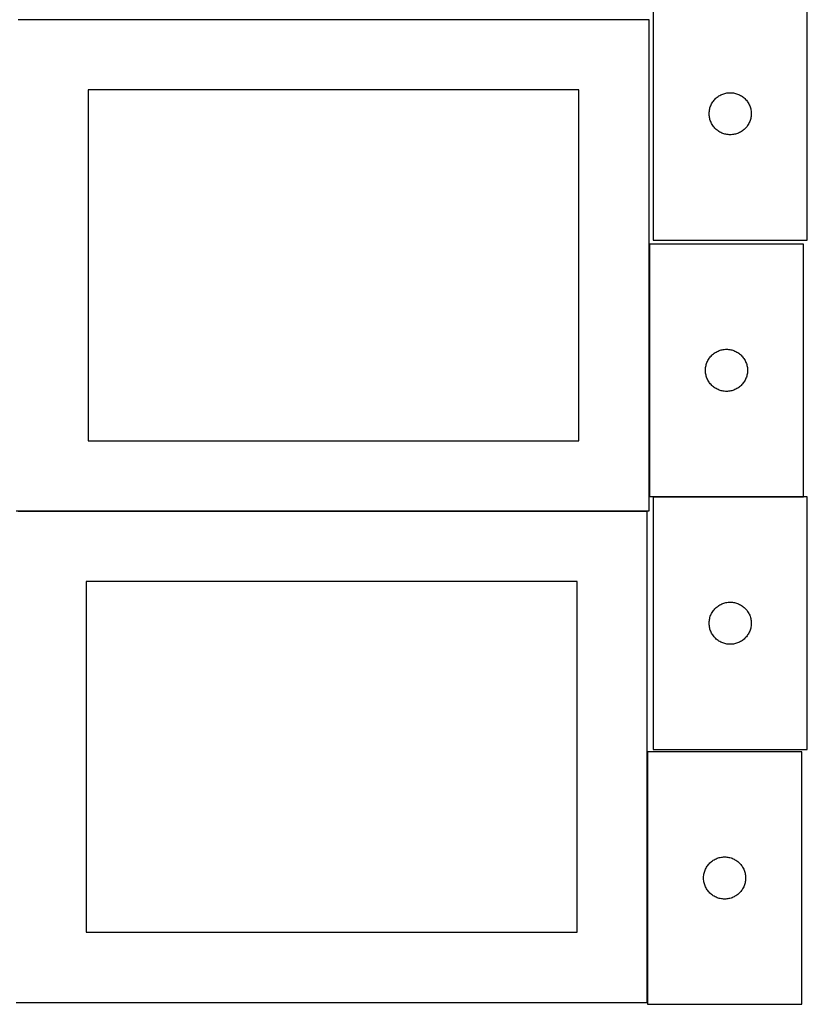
# Model space of a CAD drawing. Header units: millimetres. Extents: x 7 to 1493, y 8 to 2993.
# Tile 2 of 13: x 909 to 1471, y 8 to 709. Entities that reach past the tile are written whole.
import ezdxf

# ---------------------------------------------------------------- set-up
doc = ezdxf.new("R2010")
doc.units = ezdxf.units.MM
doc.layers.add('COMMON', color=5, linetype='CONTINUOUS', true_color=0x0000ff)
doc.layers.add('CUT', color=7, linetype='CONTINUOUS', true_color=0x000000)

msp = doc.modelspace()

# ---------------------------------------------------------------- linework, layer by layer
at = {"layer": 'COMMON'}
for p, q in [((1358.349577, 549.574343), (1358.349577, 369.574343)), ((1361.099119, 369.474342), (1468.449578, 369.474342)), ((908.249577, 359.274323), (1356.924737, 359.274323)), ((1357.024737, 187.849544), (1357.024737, 9.174323))]:
    msp.add_line(p, q, dxfattribs=at)
at = {"layer": 'CUT'}
for p, q in [((1361.099119, 732.423841), (1361.099119, 552.423841)), ((1471.099119, 552.423841), (1471.099119, 732.423841)), ((1358.249577, 709.374324), (908.249577, 709.374324)), ((1358.249577, 359.374324), (1358.249577, 709.374324)), ((1308.249577, 659.374324), (958.249577, 659.374324)), ((958.249577, 659.374324), (958.249577, 409.374324)), ((1308.249577, 409.374324), (1308.249577, 659.374324)), ((1404.580912, 652.032739), (1405.090839, 652.612941)), ((1405.090839, 652.612941), (1405.629957, 653.166124)), ((1405.629957, 653.166124), (1406.196837, 653.69082)), ((1406.196837, 653.69082), (1406.789977, 654.185638)), ((1406.789977, 654.185638), (1407.407803, 654.649266)), ((1407.407803, 654.649266), (1408.048676, 655.080475)), ((1408.048676, 655.080475), (1408.710898, 655.47812)), ((1408.710898, 655.47812), (1409.392712, 655.841148)), ((1409.392712, 655.841148), (1410.092311, 656.168595)), ((1410.092311, 656.168595), (1410.807838, 656.459594)), ((1410.807838, 656.459594), (1411.537397, 656.713372)), ((1411.537397, 656.713372), (1412.279052, 656.929257)), ((1412.279052, 656.929257), (1413.030838, 657.106677)), ((1413.030838, 657.106677), (1413.79076, 657.24516)), ((1413.79076, 657.24516), (1414.556804, 657.344339)), ((1414.556804, 657.344339), (1415.326938, 657.403953)), ((1415.326938, 657.403953), (1416.099119, 657.423841)), ((1416.099119, 657.423841), (1416.8713, 657.403953)), ((1416.8713, 657.403953), (1417.641434, 657.344339)), ((1417.641434, 657.344339), (1418.407478, 657.24516)), ((1418.407478, 657.24516), (1419.1674, 657.106677)), ((1419.1674, 657.106677), (1419.919186, 656.929257)), ((1419.919186, 656.929257), (1420.660842, 656.713372)), ((1420.660842, 656.713372), (1421.3904, 656.459594)), ((1421.3904, 656.459594), (1422.105928, 656.168595)), ((1422.105928, 656.168595), (1422.805526, 655.841148)), ((1422.805526, 655.841148), (1423.48734, 655.47812)), ((1423.48734, 655.47812), (1424.149562, 655.080475)), ((1424.149562, 655.080475), (1424.790436, 654.649266)), ((1424.790436, 654.649266), (1425.408261, 654.185638)), ((1425.408261, 654.185638), (1426.001401, 653.69082)), ((1426.001401, 653.69082), (1426.568281, 653.166124)), ((1426.568281, 653.166124), (1427.1074, 652.612941)), ((1427.1074, 652.612941), (1427.617326, 652.032739)), ((1401.34215, 645.113053), (1401.500154, 645.869157)), ((1401.500154, 645.869157), (1401.696871, 646.616126)), ((1401.696871, 646.616126), (1401.931781, 647.351977)), ((1401.931781, 647.351977), (1402.20426, 648.07476)), ((1402.20426, 648.07476), (1402.513585, 648.782557)), ((1402.513585, 648.782557), (1402.858937, 649.473492)), ((1402.858937, 649.473492), (1403.2394, 650.145733)), ((1403.2394, 650.145733), (1403.653964, 650.797497)), ((1403.653964, 650.797497), (1404.10153, 651.427056)), ((1404.10153, 651.427056), (1404.580912, 652.032739)), ((1427.617326, 652.032739), (1428.096708, 651.427056)), ((1428.096708, 651.427056), (1428.544274, 650.797497)), ((1428.544274, 650.797497), (1428.958839, 650.145733)), ((1428.958839, 650.145733), (1429.339301, 649.473492)), ((1429.339301, 649.473492), (1429.684653, 648.782557)), ((1429.684653, 648.782557), (1429.993979, 648.07476)), ((1429.993979, 648.07476), (1430.266458, 647.351977)), ((1430.266458, 647.351977), (1430.501367, 646.616126)), ((1430.501367, 646.616126), (1430.698085, 645.869157)), ((1430.698085, 645.869157), (1430.856088, 645.113053)), ((1401.104092, 642.81006), (1401.143856, 643.581473)), ((1401.104092, 642.037623), (1401.104092, 642.81006)), ((1401.143856, 641.266209), (1401.104092, 642.037623)), ((1401.143856, 643.581473), (1401.223279, 644.349817)), ((1401.223279, 640.497866), (1401.143856, 641.266209)), ((1401.223279, 644.349817), (1401.34215, 645.113053)), ((1401.34215, 639.73463), (1401.223279, 640.497866)), ((1401.500154, 638.978525), (1401.34215, 639.73463)), ((1401.696871, 638.231557), (1401.500154, 638.978525)), ((1430.698085, 638.978525), (1430.501367, 638.231557)), ((1430.856088, 639.73463), (1430.698085, 638.978525)), ((1430.856088, 645.113053), (1430.974959, 644.349817)), ((1430.974959, 640.497866), (1430.856088, 639.73463)), ((1430.974959, 644.349817), (1431.054382, 643.581473)), ((1431.054382, 641.266209), (1430.974959, 640.497866)), ((1431.054382, 643.581473), (1431.094146, 642.81006)), ((1431.094146, 642.037623), (1431.054382, 641.266209)), ((1431.094146, 642.81006), (1431.094146, 642.037623)), ((1401.931781, 637.495706), (1401.696871, 638.231557)), ((1402.20426, 636.772923), (1401.931781, 637.495706)), ((1402.513585, 636.065125), (1402.20426, 636.772923)), ((1402.858937, 635.37419), (1402.513585, 636.065125)), ((1403.2394, 634.701949), (1402.858937, 635.37419)), ((1403.653964, 634.050185), (1403.2394, 634.701949)), ((1404.10153, 633.420627), (1403.653964, 634.050185)), ((1404.580912, 632.814944), (1404.10153, 633.420627)), ((1405.090839, 632.234741), (1404.580912, 632.814944)), ((1405.629957, 631.681558), (1405.090839, 632.234741)), ((1406.196837, 631.156862), (1405.629957, 631.681558)), ((1426.568281, 631.681558), (1426.001401, 631.156862)), ((1427.1074, 632.234741), (1426.568281, 631.681558)), ((1427.617326, 632.814944), (1427.1074, 632.234741)), ((1428.096708, 633.420627), (1427.617326, 632.814944)), ((1428.544274, 634.050185), (1428.096708, 633.420627)), ((1428.958839, 634.701949), (1428.544274, 634.050185)), ((1429.339301, 635.37419), (1428.958839, 634.701949)), ((1429.684653, 636.065125), (1429.339301, 635.37419)), ((1429.993979, 636.772923), (1429.684653, 636.065125)), ((1430.266458, 637.495706), (1429.993979, 636.772923)), ((1430.501367, 638.231557), (1430.266458, 637.495706)), ((1406.789977, 630.662044), (1406.196837, 631.156862)), ((1407.407803, 630.198416), (1406.789977, 630.662044)), ((1408.048676, 629.767208), (1407.407803, 630.198416)), ((1408.710898, 629.369563), (1408.048676, 629.767208)), ((1409.392712, 629.006535), (1408.710898, 629.369563)), ((1410.092311, 628.679088), (1409.392712, 629.006535)), ((1410.807838, 628.388089), (1410.092311, 628.679088)), ((1411.537397, 628.134311), (1410.807838, 628.388089)), ((1412.279052, 627.918425), (1411.537397, 628.134311)), ((1413.030838, 627.741006), (1412.279052, 627.918425)), ((1413.79076, 627.602523), (1413.030838, 627.741006)), ((1414.556804, 627.503343), (1413.79076, 627.602523)), ((1415.326938, 627.44373), (1414.556804, 627.503343)), ((1416.099119, 627.423841), (1415.326938, 627.44373)), ((1416.8713, 627.44373), (1416.099119, 627.423841)), ((1417.641434, 627.503343), (1416.8713, 627.44373)), ((1418.407478, 627.602523), (1417.641434, 627.503343)), ((1419.1674, 627.741006), (1418.407478, 627.602523)), ((1419.919186, 627.918425), (1419.1674, 627.741006)), ((1420.660842, 628.134311), (1419.919186, 627.918425)), ((1421.3904, 628.388089), (1420.660842, 628.134311)), ((1422.105928, 628.679088), (1421.3904, 628.388089)), ((1422.805526, 629.006535), (1422.105928, 628.679088)), ((1423.48734, 629.369563), (1422.805526, 629.006535)), ((1424.149562, 629.767208), (1423.48734, 629.369563)), ((1424.790436, 630.198416), (1424.149562, 629.767208)), ((1425.408261, 630.662044), (1424.790436, 630.198416)), ((1426.001401, 631.156862), (1425.408261, 630.662044)), ((1468.449578, 549.574343), (1358.449578, 549.574343)), ((1358.449578, 549.574343), (1358.449578, 369.574343)), ((1361.099119, 552.423841), (1471.099119, 552.423841)), ((1468.449578, 369.574343), (1468.449578, 549.574343)), ((1402.441297, 469.763443), (1402.980416, 470.316626)), ((1402.980416, 470.316626), (1403.547296, 470.841322)), ((1403.547296, 470.841322), (1404.140436, 471.33614)), ((1404.140436, 471.33614), (1404.758261, 471.799768)), ((1404.758261, 471.799768), (1405.399135, 472.230976)), ((1405.399135, 472.230976), (1406.061357, 472.628621)), ((1406.061357, 472.628621), (1406.743171, 472.991649)), ((1406.743171, 472.991649), (1407.442769, 473.319096)), ((1407.442769, 473.319096), (1408.158297, 473.610095)), ((1408.158297, 473.610095), (1408.887855, 473.863874)), ((1408.887855, 473.863874), (1409.629511, 474.079759)), ((1409.629511, 474.079759), (1410.381297, 474.257178)), ((1410.381297, 474.257178), (1411.141219, 474.395661)), ((1411.141219, 474.395661), (1411.907263, 474.494841)), ((1411.907263, 474.494841), (1412.677397, 474.554454)), ((1412.677397, 474.554454), (1413.449578, 474.574343)), ((1413.449578, 474.574343), (1414.221759, 474.554454)), ((1414.221759, 474.554454), (1414.991893, 474.494841)), ((1414.991893, 474.494841), (1415.757937, 474.395661)), ((1415.757937, 474.395661), (1416.517859, 474.257178)), ((1416.517859, 474.257178), (1417.269645, 474.079759)), ((1417.269645, 474.079759), (1418.0113, 473.863874)), ((1418.0113, 473.863874), (1418.740859, 473.610095)), ((1418.740859, 473.610095), (1419.456386, 473.319096)), ((1419.456386, 473.319096), (1420.155985, 472.991649)), ((1420.155985, 472.991649), (1420.837799, 472.628621)), ((1420.837799, 472.628621), (1421.500021, 472.230976)), ((1421.500021, 472.230976), (1422.140894, 471.799768)), ((1422.140894, 471.799768), (1422.75872, 471.33614)), ((1422.75872, 471.33614), (1423.35186, 470.841322)), ((1423.35186, 470.841322), (1423.91874, 470.316626)), ((1423.91874, 470.316626), (1424.457858, 469.763443)), ((1398.850612, 463.019659), (1399.04733, 463.766627)), ((1399.04733, 463.766627), (1399.282239, 464.502479)), ((1399.282239, 464.502479), (1399.554718, 465.225261)), ((1399.554718, 465.225261), (1399.864044, 465.933059)), ((1399.864044, 465.933059), (1400.209396, 466.623994)), ((1400.209396, 466.623994), (1400.589858, 467.296235)), ((1400.589858, 467.296235), (1401.004423, 467.947999)), ((1401.004423, 467.947999), (1401.451989, 468.577557)), ((1401.451989, 468.577557), (1401.931371, 469.18324)), ((1401.931371, 469.18324), (1402.441297, 469.763443)), ((1424.457858, 469.763443), (1424.967785, 469.18324)), ((1424.967785, 469.18324), (1425.447167, 468.577557)), ((1425.447167, 468.577557), (1425.894733, 467.947999)), ((1425.894733, 467.947999), (1426.309297, 467.296235)), ((1426.309297, 467.296235), (1426.68976, 466.623994)), ((1426.68976, 466.623994), (1427.035112, 465.933059)), ((1427.035112, 465.933059), (1427.344437, 465.225261)), ((1427.344437, 465.225261), (1427.616916, 464.502479)), ((1427.616916, 464.502479), (1427.851826, 463.766627)), ((1427.851826, 463.766627), (1428.048544, 463.019659)), ((1398.454551, 459.960562), (1398.494315, 460.731975)), ((1398.454551, 459.188124), (1398.454551, 459.960562)), ((1398.494315, 458.416711), (1398.454551, 459.188124)), ((1398.494315, 460.731975), (1398.573738, 461.500318)), ((1398.573738, 457.648367), (1398.494315, 458.416711)), ((1398.573738, 461.500318), (1398.692609, 462.263554)), ((1398.692609, 456.885131), (1398.573738, 457.648367)), ((1398.692609, 462.263554), (1398.850612, 463.019659)), ((1398.850612, 456.129027), (1398.692609, 456.885131)), ((1399.04733, 455.382058), (1398.850612, 456.129027)), ((1428.048544, 456.129027), (1427.851826, 455.382058)), ((1428.048544, 463.019659), (1428.206547, 462.263554)), ((1428.206547, 456.885131), (1428.048544, 456.129027)), ((1428.206547, 462.263554), (1428.325418, 461.500318)), ((1428.325418, 457.648367), (1428.206547, 456.885131)), ((1428.325418, 461.500318), (1428.404841, 460.731975)), ((1428.404841, 458.416711), (1428.325418, 457.648367)), ((1428.404841, 460.731975), (1428.444605, 459.960562)), ((1428.444605, 459.188124), (1428.404841, 458.416711)), ((1428.444605, 459.960562), (1428.444605, 459.188124)), ((1399.282239, 454.646207), (1399.04733, 455.382058)), ((1399.554718, 453.923424), (1399.282239, 454.646207)), ((1399.864044, 453.215627), (1399.554718, 453.923424)), ((1400.209396, 452.524692), (1399.864044, 453.215627)), ((1400.589858, 451.852451), (1400.209396, 452.524692)), ((1401.004423, 451.200687), (1400.589858, 451.852451)), ((1401.451989, 450.571129), (1401.004423, 451.200687)), ((1401.931371, 449.965445), (1401.451989, 450.571129)), ((1402.441297, 449.385243), (1401.931371, 449.965445)), ((1402.980416, 448.83206), (1402.441297, 449.385243)), ((1424.457858, 449.385243), (1423.91874, 448.83206)), ((1424.967785, 449.965445), (1424.457858, 449.385243)), ((1425.447167, 450.571129), (1424.967785, 449.965445)), ((1425.894733, 451.200687), (1425.447167, 450.571129)), ((1426.309297, 451.852451), (1425.894733, 451.200687)), ((1426.68976, 452.524692), (1426.309297, 451.852451)), ((1427.035112, 453.215627), (1426.68976, 452.524692)), ((1427.344437, 453.923424), (1427.035112, 453.215627)), ((1427.616916, 454.646207), (1427.344437, 453.923424)), ((1427.851826, 455.382058), (1427.616916, 454.646207)), ((1403.547296, 448.307364), (1402.980416, 448.83206)), ((1404.140436, 447.812546), (1403.547296, 448.307364)), ((1404.758261, 447.348918), (1404.140436, 447.812546)), ((1405.399135, 446.917709), (1404.758261, 447.348918)), ((1406.061357, 446.520064), (1405.399135, 446.917709)), ((1406.743171, 446.157037), (1406.061357, 446.520064)), ((1407.442769, 445.829589), (1406.743171, 446.157037)), ((1408.158297, 445.538591), (1407.442769, 445.829589)), ((1408.887855, 445.284812), (1408.158297, 445.538591)), ((1409.629511, 445.068927), (1408.887855, 445.284812)), ((1410.381297, 444.891508), (1409.629511, 445.068927)), ((1411.141219, 444.753024), (1410.381297, 444.891508)), ((1411.907263, 444.653845), (1411.141219, 444.753024)), ((1412.677397, 444.594231), (1411.907263, 444.653845)), ((1413.449578, 444.574343), (1412.677397, 444.594231)), ((1414.221759, 444.594231), (1413.449578, 444.574343)), ((1414.991893, 444.653845), (1414.221759, 444.594231)), ((1415.757937, 444.753024), (1414.991893, 444.653845)), ((1416.517859, 444.891508), (1415.757937, 444.753024)), ((1417.269645, 445.068927), (1416.517859, 444.891508)), ((1418.0113, 445.284812), (1417.269645, 445.068927)), ((1418.740859, 445.538591), (1418.0113, 445.284812)), ((1419.456386, 445.829589), (1418.740859, 445.538591)), ((1420.155985, 446.157037), (1419.456386, 445.829589)), ((1420.837799, 446.520064), (1420.155985, 446.157037)), ((1421.500021, 446.917709), (1420.837799, 446.520064)), ((1422.140894, 447.348918), (1421.500021, 446.917709)), ((1422.75872, 447.812546), (1422.140894, 447.348918)), ((1423.35186, 448.307364), (1422.75872, 447.812546)), ((1423.91874, 448.83206), (1423.35186, 448.307364)), ((958.249577, 409.374324), (1308.249577, 409.374324)), ((1358.449578, 369.574343), (1468.449578, 369.574343)), ((1471.099119, 369.374342), (1361.099119, 369.374342)), ((1361.099119, 369.374342), (1361.099119, 189.374342)), ((1471.099119, 189.374342), (1471.099119, 369.374342)), ((1356.924737, 359.174323), (906.924737, 359.174323)), ((908.249577, 359.374324), (1358.249577, 359.374324)), ((1356.924737, 9.174323), (1356.924737, 359.174323)), ((1306.924737, 309.174323), (956.924737, 309.174323)), ((956.924737, 309.174323), (956.924737, 59.174323)), ((1306.924737, 59.174323), (1306.924737, 309.174323)), ((1403.2394, 287.096234), (1403.653964, 287.747998)), ((1403.653964, 287.747998), (1404.10153, 288.377556)), ((1404.10153, 288.377556), (1404.580912, 288.983239)), ((1404.580912, 288.983239), (1405.090839, 289.563442)), ((1405.090839, 289.563442), (1405.629957, 290.116625)), ((1405.629957, 290.116625), (1406.196837, 290.641321)), ((1406.196837, 290.641321), (1406.789977, 291.136139)), ((1406.789977, 291.136139), (1407.407803, 291.599767)), ((1407.407803, 291.599767), (1408.048676, 292.030975)), ((1408.048676, 292.030975), (1408.710898, 292.42862)), ((1408.710898, 292.42862), (1409.392712, 292.791648)), ((1409.392712, 292.791648), (1410.092311, 293.119095)), ((1410.092311, 293.119095), (1410.807838, 293.410094)), ((1410.807838, 293.410094), (1411.537397, 293.663873)), ((1411.537397, 293.663873), (1412.279052, 293.879758)), ((1412.279052, 293.879758), (1413.030838, 294.057177)), ((1413.030838, 294.057177), (1413.79076, 294.19566)), ((1413.79076, 294.19566), (1414.556804, 294.29484)), ((1414.556804, 294.29484), (1415.326938, 294.354453)), ((1415.326938, 294.354453), (1416.099119, 294.374342)), ((1416.099119, 294.374342), (1416.8713, 294.354453)), ((1416.8713, 294.354453), (1417.641434, 294.29484)), ((1417.641434, 294.29484), (1418.407478, 294.19566)), ((1418.407478, 294.19566), (1419.1674, 294.057177)), ((1419.1674, 294.057177), (1419.919186, 293.879758)), ((1419.919186, 293.879758), (1420.660842, 293.663873)), ((1420.660842, 293.663873), (1421.3904, 293.410094)), ((1421.3904, 293.410094), (1422.105928, 293.119095)), ((1422.105928, 293.119095), (1422.805526, 292.791648)), ((1422.805526, 292.791648), (1423.48734, 292.42862)), ((1423.48734, 292.42862), (1424.149562, 292.030975)), ((1424.149562, 292.030975), (1424.790436, 291.599767)), ((1424.790436, 291.599767), (1425.408261, 291.136139)), ((1425.408261, 291.136139), (1426.001401, 290.641321)), ((1426.001401, 290.641321), (1426.568281, 290.116625)), ((1426.568281, 290.116625), (1427.1074, 289.563442)), ((1427.1074, 289.563442), (1427.617326, 288.983239)), ((1427.617326, 288.983239), (1428.096708, 288.377556)), ((1428.096708, 288.377556), (1428.544274, 287.747998)), ((1428.544274, 287.747998), (1428.958839, 287.096234)), ((1401.143856, 280.531974), (1401.223279, 281.300317)), ((1401.223279, 281.300317), (1401.34215, 282.063553)), ((1401.34215, 282.063553), (1401.500154, 282.819658)), ((1401.500154, 282.819658), (1401.696871, 283.566626)), ((1401.696871, 283.566626), (1401.931781, 284.302478)), ((1401.931781, 284.302478), (1402.20426, 285.02526)), ((1402.20426, 285.02526), (1402.513585, 285.733058)), ((1402.513585, 285.733058), (1402.858937, 286.423993)), ((1402.858937, 286.423993), (1403.2394, 287.096234)), ((1428.958839, 287.096234), (1429.339301, 286.423993)), ((1429.339301, 286.423993), (1429.684653, 285.733058)), ((1429.684653, 285.733058), (1429.993979, 285.02526)), ((1429.993979, 285.02526), (1430.266458, 284.302478)), ((1430.266458, 284.302478), (1430.501367, 283.566626)), ((1430.501367, 283.566626), (1430.698085, 282.819658)), ((1430.698085, 282.819658), (1430.856088, 282.063553)), ((1430.856088, 282.063553), (1430.974959, 281.300317)), ((1430.974959, 281.300317), (1431.054382, 280.531974)), ((1401.104092, 279.760561), (1401.143856, 280.531974)), ((1401.104092, 278.988123), (1401.104092, 279.760561)), ((1401.143856, 278.21671), (1401.104092, 278.988123)), ((1401.223279, 277.448366), (1401.143856, 278.21671)), ((1401.34215, 276.68513), (1401.223279, 277.448366)), ((1401.500154, 275.929026), (1401.34215, 276.68513)), ((1401.696871, 275.182057), (1401.500154, 275.929026)), ((1401.931781, 274.446206), (1401.696871, 275.182057)), ((1402.20426, 273.723423), (1401.931781, 274.446206)), ((1402.513585, 273.015626), (1402.20426, 273.723423)), ((1429.993979, 273.723423), (1429.684653, 273.015626)), ((1430.266458, 274.446206), (1429.993979, 273.723423)), ((1430.501367, 275.182057), (1430.266458, 274.446206)), ((1430.698085, 275.929026), (1430.501367, 275.182057)), ((1430.856088, 276.68513), (1430.698085, 275.929026)), ((1430.974959, 277.448366), (1430.856088, 276.68513)), ((1431.054382, 278.21671), (1430.974959, 277.448366)), ((1431.054382, 280.531974), (1431.094146, 279.760561)), ((1431.094146, 278.988123), (1431.054382, 278.21671)), ((1431.094146, 279.760561), (1431.094146, 278.988123)), ((1402.858937, 272.324691), (1402.513585, 273.015626)), ((1403.2394, 271.65245), (1402.858937, 272.324691)), ((1403.653964, 271.000686), (1403.2394, 271.65245)), ((1404.10153, 270.371128), (1403.653964, 271.000686)), ((1404.580912, 269.765444), (1404.10153, 270.371128)), ((1405.090839, 269.185242), (1404.580912, 269.765444)), ((1405.629957, 268.632059), (1405.090839, 269.185242)), ((1406.196837, 268.107363), (1405.629957, 268.632059)), ((1406.789977, 267.612545), (1406.196837, 268.107363)), ((1407.407803, 267.148917), (1406.789977, 267.612545)), ((1408.048676, 266.717708), (1407.407803, 267.148917)), ((1408.710898, 266.320063), (1408.048676, 266.717708)), ((1424.149562, 266.717708), (1423.48734, 266.320063)), ((1424.790436, 267.148917), (1424.149562, 266.717708)), ((1425.408261, 267.612545), (1424.790436, 267.148917)), ((1426.001401, 268.107363), (1425.408261, 267.612545)), ((1426.568281, 268.632059), (1426.001401, 268.107363)), ((1427.1074, 269.185242), (1426.568281, 268.632059)), ((1427.617326, 269.765444), (1427.1074, 269.185242)), ((1428.096708, 270.371128), (1427.617326, 269.765444)), ((1428.544274, 271.000686), (1428.096708, 270.371128)), ((1428.958839, 271.65245), (1428.544274, 271.000686)), ((1429.339301, 272.324691), (1428.958839, 271.65245)), ((1429.684653, 273.015626), (1429.339301, 272.324691)), ((1409.392712, 265.957036), (1408.710898, 266.320063)), ((1410.092311, 265.629588), (1409.392712, 265.957036)), ((1410.807838, 265.33859), (1410.092311, 265.629588)), ((1411.537397, 265.084811), (1410.807838, 265.33859)), ((1412.279052, 264.868926), (1411.537397, 265.084811)), ((1413.030838, 264.691507), (1412.279052, 264.868926)), ((1413.79076, 264.553023), (1413.030838, 264.691507)), ((1414.556804, 264.453844), (1413.79076, 264.553023)), ((1415.326938, 264.39423), (1414.556804, 264.453844)), ((1416.099119, 264.374342), (1415.326938, 264.39423)), ((1416.8713, 264.39423), (1416.099119, 264.374342)), ((1417.641434, 264.453844), (1416.8713, 264.39423)), ((1418.407478, 264.553023), (1417.641434, 264.453844)), ((1419.1674, 264.691507), (1418.407478, 264.553023)), ((1419.919186, 264.868926), (1419.1674, 264.691507)), ((1420.660842, 265.084811), (1419.919186, 264.868926)), ((1421.3904, 265.33859), (1420.660842, 265.084811)), ((1422.105928, 265.629588), (1421.3904, 265.33859)), ((1422.805526, 265.957036), (1422.105928, 265.629588)), ((1423.48734, 266.320063), (1422.805526, 265.957036)), ((1467.124738, 187.849544), (1357.124738, 187.849544)), ((1357.124738, 187.849544), (1357.124738, 7.849544)), ((1361.099119, 189.374342), (1471.099119, 189.374342)), ((1467.124738, 7.849544), (1467.124738, 187.849544)), ((1407.563015, 112.139074), (1408.304671, 112.354959)), ((1408.304671, 112.354959), (1409.056457, 112.532379)), ((1409.056457, 112.532379), (1409.816379, 112.670862)), ((1409.816379, 112.670862), (1410.582423, 112.770042)), ((1410.582423, 112.770042), (1411.352556, 112.829655)), ((1411.352556, 112.829655), (1412.124738, 112.849544)), ((1412.124738, 112.849544), (1412.896919, 112.829655)), ((1412.896919, 112.829655), (1413.667053, 112.770042)), ((1413.667053, 112.770042), (1414.433096, 112.670862)), ((1414.433096, 112.670862), (1415.193019, 112.532379)), ((1415.193019, 112.532379), (1415.944804, 112.354959)), ((1415.944804, 112.354959), (1416.68646, 112.139074)), ((1398.884556, 104.899195), (1399.265018, 105.571436)), ((1399.265018, 105.571436), (1399.679582, 106.223199)), ((1399.679582, 106.223199), (1400.127149, 106.852758)), ((1400.127149, 106.852758), (1400.606531, 107.458441)), ((1400.606531, 107.458441), (1401.116457, 108.038644)), ((1401.116457, 108.038644), (1401.655575, 108.591826)), ((1401.655575, 108.591826), (1402.222456, 109.116523)), ((1402.222456, 109.116523), (1402.815595, 109.611341)), ((1402.815595, 109.611341), (1403.433421, 110.074969)), ((1403.433421, 110.074969), (1404.074295, 110.506177)), ((1404.074295, 110.506177), (1404.736517, 110.903822)), ((1404.736517, 110.903822), (1405.418331, 111.26685)), ((1405.418331, 111.26685), (1406.117929, 111.594297)), ((1406.117929, 111.594297), (1406.833456, 111.885296)), ((1406.833456, 111.885296), (1407.563015, 112.139074)), ((1416.68646, 112.139074), (1417.416019, 111.885296)), ((1417.416019, 111.885296), (1418.131546, 111.594297)), ((1418.131546, 111.594297), (1418.831144, 111.26685)), ((1418.831144, 111.26685), (1419.512959, 110.903822)), ((1419.512959, 110.903822), (1420.175181, 110.506177)), ((1420.175181, 110.506177), (1420.816054, 110.074969)), ((1420.816054, 110.074969), (1421.43388, 109.611341)), ((1421.43388, 109.611341), (1422.027019, 109.116523)), ((1422.027019, 109.116523), (1422.5939, 108.591826)), ((1422.5939, 108.591826), (1423.133018, 108.038644)), ((1423.133018, 108.038644), (1423.642944, 107.458441)), ((1423.642944, 107.458441), (1424.122326, 106.852758)), ((1424.122326, 106.852758), (1424.569893, 106.223199)), ((1424.569893, 106.223199), (1424.984457, 105.571436)), ((1424.984457, 105.571436), (1425.36492, 104.899195)), ((1397.129711, 98.235762), (1397.169475, 99.007176)), ((1397.129711, 97.463325), (1397.129711, 98.235762)), ((1397.169475, 99.007176), (1397.248897, 99.775519)), ((1397.248897, 99.775519), (1397.367768, 100.538755)), ((1397.367768, 100.538755), (1397.525772, 101.29486)), ((1397.525772, 101.29486), (1397.722489, 102.041828)), ((1397.722489, 102.041828), (1397.957399, 102.777679)), ((1397.957399, 102.777679), (1398.229878, 103.500462)), ((1398.229878, 103.500462), (1398.539204, 104.208259)), ((1398.539204, 104.208259), (1398.884556, 104.899195)), ((1425.36492, 104.899195), (1425.710272, 104.208259)), ((1425.710272, 104.208259), (1426.019597, 103.500462)), ((1426.019597, 103.500462), (1426.292076, 102.777679)), ((1426.292076, 102.777679), (1426.526986, 102.041828)), ((1426.526986, 102.041828), (1426.723703, 101.29486)), ((1426.723703, 101.29486), (1426.881707, 100.538755)), ((1426.881707, 100.538755), (1427.000578, 99.775519)), ((1427.000578, 99.775519), (1427.08, 99.007176)), ((1427.08, 99.007176), (1427.119765, 98.235762)), ((1427.119765, 98.235762), (1427.119765, 97.463325)), ((1397.169475, 96.691912), (1397.129711, 97.463325)), ((1397.248897, 95.923568), (1397.169475, 96.691912)), ((1397.367768, 95.160332), (1397.248897, 95.923568)), ((1397.525772, 94.404227), (1397.367768, 95.160332)), ((1397.722489, 93.657259), (1397.525772, 94.404227)), ((1397.957399, 92.921408), (1397.722489, 93.657259)), ((1398.229878, 92.198625), (1397.957399, 92.921408)), ((1398.539204, 91.490828), (1398.229878, 92.198625)), ((1398.884556, 90.799892), (1398.539204, 91.490828)), ((1425.710272, 91.490828), (1425.36492, 90.799892)), ((1426.019597, 92.198625), (1425.710272, 91.490828)), ((1426.292076, 92.921408), (1426.019597, 92.198625)), ((1426.526986, 93.657259), (1426.292076, 92.921408)), ((1426.723703, 94.404227), (1426.526986, 93.657259)), ((1426.881707, 95.160332), (1426.723703, 94.404227)), ((1427.000578, 95.923568), (1426.881707, 95.160332)), ((1427.08, 96.691912), (1427.000578, 95.923568)), ((1427.119765, 97.463325), (1427.08, 96.691912)), ((1399.265018, 90.127652), (1398.884556, 90.799892)), ((1399.679582, 89.475888), (1399.265018, 90.127652)), ((1400.127149, 88.846329), (1399.679582, 89.475888)), ((1400.606531, 88.240646), (1400.127149, 88.846329)), ((1401.116457, 87.660444), (1400.606531, 88.240646)), ((1401.655575, 87.107261), (1401.116457, 87.660444)), ((1402.222456, 86.582565), (1401.655575, 87.107261)), ((1402.815595, 86.087746), (1402.222456, 86.582565)), ((1403.433421, 85.624119), (1402.815595, 86.087746)), ((1404.074295, 85.19291), (1403.433421, 85.624119)), ((1404.736517, 84.795265), (1404.074295, 85.19291)), ((1405.418331, 84.432237), (1404.736517, 84.795265)), ((1406.117929, 84.10479), (1405.418331, 84.432237)), ((1418.831144, 84.432237), (1418.131546, 84.10479)), ((1419.512959, 84.795265), (1418.831144, 84.432237)), ((1420.175181, 85.19291), (1419.512959, 84.795265)), ((1420.816054, 85.624119), (1420.175181, 85.19291)), ((1421.43388, 86.087746), (1420.816054, 85.624119)), ((1422.027019, 86.582565), (1421.43388, 86.087746)), ((1422.5939, 87.107261), (1422.027019, 86.582565)), ((1423.133018, 87.660444), (1422.5939, 87.107261)), ((1423.642944, 88.240646), (1423.133018, 87.660444)), ((1424.122326, 88.846329), (1423.642944, 88.240646)), ((1424.569893, 89.475888), (1424.122326, 88.846329)), ((1424.984457, 90.127652), (1424.569893, 89.475888)), ((1425.36492, 90.799892), (1424.984457, 90.127652)), ((1406.833456, 83.813791), (1406.117929, 84.10479)), ((1407.563015, 83.560013), (1406.833456, 83.813791)), ((1408.304671, 83.344128), (1407.563015, 83.560013)), ((1409.056457, 83.166708), (1408.304671, 83.344128)), ((1409.816379, 83.028225), (1409.056457, 83.166708)), ((1410.582423, 82.929045), (1409.816379, 83.028225)), ((1411.352556, 82.869432), (1410.582423, 82.929045)), ((1412.124738, 82.849544), (1411.352556, 82.869432)), ((1412.896919, 82.869432), (1412.124738, 82.849544)), ((1413.667053, 82.929045), (1412.896919, 82.869432)), ((1414.433096, 83.028225), (1413.667053, 82.929045)), ((1415.193019, 83.166708), (1414.433096, 83.028225)), ((1415.944804, 83.344128), (1415.193019, 83.166708)), ((1416.68646, 83.560013), (1415.944804, 83.344128)), ((1417.416019, 83.813791), (1416.68646, 83.560013)), ((1418.131546, 84.10479), (1417.416019, 83.813791)), ((956.924737, 59.174323), (1306.924737, 59.174323)), ((906.924737, 9.174323), (1356.924737, 9.174323)), ((1357.124738, 7.849544), (1467.124738, 7.849544))]:
    msp.add_line(p, q, dxfattribs=at)

doc.saveas('drawing.dxf')
